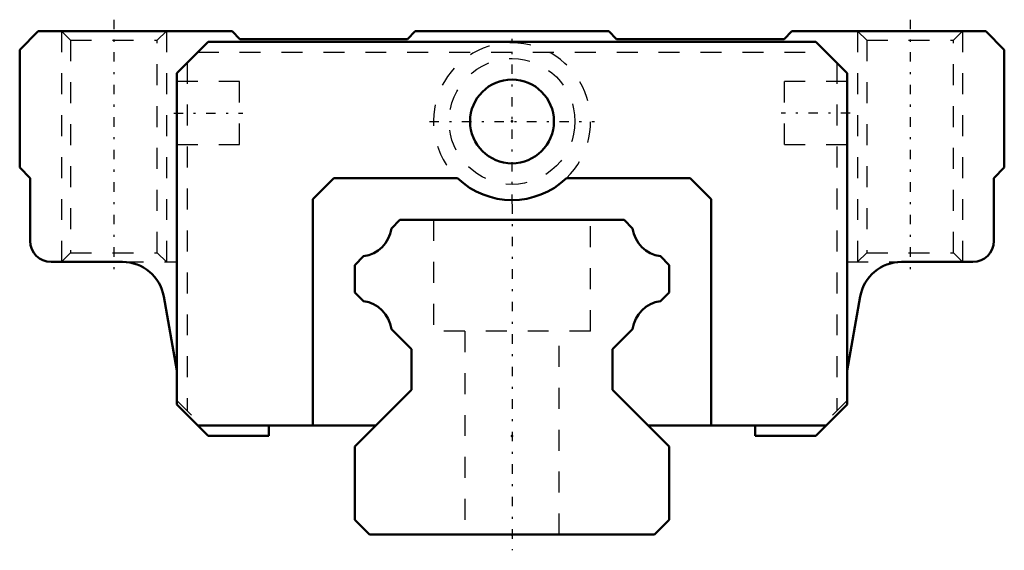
# Model space of a CAD drawing. Header units: millimetres. Extents: x -23.5 to 23.5, y -0.8 to 24.6.
import ezdxf

# ---------------------------------------------------------------- set-up
doc = ezdxf.new("R2010")
doc.units = ezdxf.units.MM
doc.linetypes.add('Center', pattern=[1.5, 0.45, -0.5, 0.05, -0.5])
doc.linetypes.add('Dashed', pattern=[2, 1, -1])
for name, color, linetype, lineweight in [('2d ConnectionPoints', 7, 'Continuous', 50), ('AM_0', 7, 'Continuous', 50), ('AM_5', 3, 'Continuous', 25), ('AM_7', 7, 'Center', 25), ('AM_9', 6, 'Dashed', 25)]:
    doc.layers.add(name, color=color, linetype=linetype, lineweight=lineweight)

# ---------------------------------------------------------------- blocks, each defined once
blk = doc.blocks.new('1_kdxk95f4l18pdvx8p4r42ro4d________0_in_ogk7dut5x8x7yu4vviwdptaas________2')
at = {"layer": 'AM_7'}
for p, q in [((0, 15.7625), (0, 23.6375)), ((-3.9375, 19.7), (3.9375, 19.7))]:
    blk.add_line(p, q, dxfattribs=at)
at = {"layer": 'AM_9'}
blk.add_circle((0, 19.7), 3, dxfattribs=at)
blk.add_arc((0, 19.7), 3.75, 313.94552, 226.05448, dxfattribs=at)
blk = doc.blocks.new('2_HSR15M1ASSPB1021B1_Slider_0_in_ogk7dut5x8x7yu4vviwdptaas________2')
at = {"layer": 'AM_0'}
for p, q in [((-22.62, 24), (-23.5, 23.12)), ((-13.36, 24), (-22.62, 24)), ((-12.99, 23.63), (-13.36, 24)), ((-4.62, 24), (-4.99, 23.63)), ((4.62, 24), (-4.62, 24)), ((4.99, 23.63), (4.62, 24)), ((13.36, 24), (12.99, 23.63)), ((22.62, 24), (13.36, 24)), ((23.5, 23.12), (22.62, 24)), ((-16, 22), (-14.5, 23.5)), ((-14.5, 23.5), (14.5, 23.5)), ((-4.99, 23.63), (-12.99, 23.63)), ((12.99, 23.63), (4.99, 23.63)), ((14.5, 23.5), (16, 22)), ((-23.5, 23.12), (-23.5, 17.5)), ((23.5, 17.5), (23.5, 23.12)), ((-16, 22), (-16, 6.2)), ((16, 6.2), (16, 22)), ((-23.5, 17.5), (-23, 17)), ((23, 17), (23.5, 17.5)), ((-23, 17), (-23, 14)), ((-8.5, 17), (-9.5, 16)), ((-2.602, 17), (-8.5, 17)), ((8.5, 17), (2.602, 17)), ((9.5, 16), (8.5, 17)), ((23, 14), (23, 17)), ((-9.5, 16), (-9.5, 5.2)), ((9.5, 5.2), (9.5, 16)), ((-22, 13), (-18.591, 13)), ((18.591, 13), (22, 13)), ((-16.622, 11.347), (-16, 7.822)), ((16, 7.822), (16.622, 11.347)), ((-16, 6.2), (-14.5, 4.7)), ((14.5, 4.7), (16, 6.2)), ((-15, 5.2), (-6.5, 5.2)), ((-11.6, 4.7), (-11.6, 5.2)), ((6.5, 5.2), (15, 5.2)), ((11.6, 5.2), (11.6, 4.7)), ((-14.5, 4.7), (-11.6, 4.7)), ((11.6, 4.7), (14.5, 4.7))]:
    blk.add_line(p, q, dxfattribs=at)
blk.add_circle((0, 19.7), 2, dxfattribs=at)
for centre, radius, start, end in [((0, 19.7), 3.75, 226.0545, 313.9455), ((-22, 14), 1, 180, 270), ((22, 14), 1, 270, 360), ((-18.591, 11), 2, 9.9998, 90), ((18.591, 11), 2, 90, 170.0002)]:
    blk.add_arc(centre, radius, start, end, dxfattribs=at)
at = {"layer": 'AM_5', "linetype": 'Dashed'}
for p, q in [((-21.5, 24), (-21.5, 13)), ((-16.5, 24), (-16.5, 13)), ((16.5, 24), (16.5, 13)), ((21.5, 24), (21.5, 13))]:
    blk.add_line(p, q, dxfattribs=at)
at = {"layer": 'AM_7'}
for p, q in [((-19, 24.55), (-19, 12.45)), ((19, 24.55), (19, 12.45)), ((-16.15, 20.1), (-12.85, 20.1)), ((16.15, 20.1), (12.85, 20.1))]:
    blk.add_line(p, q, dxfattribs=at)
at = {"layer": 'AM_9'}
for p, q in [((-21.5, 24), (-21.067, 23.567)), ((-16.933, 23.567), (-16.5, 24)), ((16.5, 24), (16.933, 23.567)), ((21.067, 23.567), (21.5, 24)), ((-21.067, 23.567), (-21.067, 13.433)), ((-21.067, 23.567), (-16.933, 23.567)), ((-16.933, 13.433), (-16.933, 23.567)), ((16.933, 23.567), (16.933, 13.433)), ((16.933, 23.567), (21.067, 23.567)), ((21.067, 13.433), (21.067, 23.567)), ((-15, 23), (15, 23)), ((-15.5, 22.5), (-15.5, 5.9)), ((15.5, 22.5), (15.5, 5.9)), ((-13, 21.6), (-16, 21.6)), ((-13, 18.6), (-13, 21.6)), ((13, 18.6), (13, 21.6)), ((16, 21.6), (13, 21.6)), ((-16, 18.6), (-13, 18.6)), ((13, 18.6), (16, 18.6)), ((-21.067, 13.433), (-21.5, 13)), ((-21.067, 13.433), (-16.933, 13.433)), ((-16.5, 13), (-16.933, 13.433)), ((16.933, 13.433), (16.5, 13)), ((16.933, 13.433), (21.067, 13.433)), ((21.5, 13), (21.067, 13.433)), ((-18.591, 13), (-16, 13)), ((16, 13), (18.591, 13)), ((-16, 6.4), (-14.8, 5.2)), ((16, 6.4), (14.8, 5.2))]:
    blk.add_line(p, q, dxfattribs=at)
blk.add_arc((0, 19.7), 3.751, 226.0386, 313.9614, dxfattribs=at)
blk = doc.blocks.new('3_HSR15M1A116020_Rail_0_in_ogk7dut5x8x7yu4vviwdptaas________2')
at = {"layer": 'AM_0'}
for p, q in [((-5.35, 15), (-5.756, 14.594)), ((5.35, 15), (-5.35, 15)), ((5.756, 14.594), (5.35, 15)), ((-7.082, 13.268), (-7.5, 12.85)), ((7.5, 12.85), (7.082, 13.268)), ((-7.5, 12.85), (-7.5, 11.54)), ((7.5, 11.54), (7.5, 12.85)), ((-7.5, 11.54), (-7.094, 11.134)), ((7.094, 11.134), (7.5, 11.54)), ((-5.754, 9.794), (-4.8, 8.84)), ((4.8, 8.84), (5.754, 9.794)), ((-4.8, 8.84), (-4.8, 6.9)), ((4.8, 6.9), (4.8, 8.84)), ((-4.8, 6.9), (-7.5, 4.2)), ((7.5, 4.2), (4.8, 6.9)), ((-7.5, 4.2), (-7.5, 0.7)), ((7.5, 0.7), (7.5, 4.2)), ((-7.5, 0.7), (-6.8, 0)), ((6.8, 0), (7.5, 0.7)), ((-6.8, 0), (6.8, 0))]:
    blk.add_line(p, q, dxfattribs=at)
for centre, start, end in [((-7.301, 14.813), 278.0675, 351.9321), ((7.301, 14.813), 188.0679, 261.9325), ((-7.301, 9.588), 7.5949, 82.4052), ((7.301, 9.588), 97.5948, 172.4051)]:
    blk.add_arc(centre, 1.56, start, end, dxfattribs=at)
at = {"layer": 'AM_7'}
blk.add_line((0, 15.75), (0, -0.75), dxfattribs=at)
at = {"layer": 'AM_9'}
for p, q in [((-3.75, 15), (-3.75, 9.7)), ((3.75, 9.7), (3.75, 15)), ((3.75, 9.7), (-3.75, 9.7)), ((-2.25, 9.7), (-2.25, 0)), ((2.25, 0), (2.25, 9.7))]:
    blk.add_line(p, q, dxfattribs=at)

msp = doc.modelspace()

# ---------------------------------------------------------------- linework, layer by layer
at = {"layer": '2d ConnectionPoints'}
for p in [(0, 19.7), (0, 19.7), (0, 4.7), (0, 4.7), (0, 0), (0, 0)]:
    msp.add_point(p, dxfattribs=at)

# ---------------------------------------------------------------- block references
for name in ['2_HSR15M1ASSPB1021B1_Slider_0_in_ogk7dut5x8x7yu4vviwdptaas________2', '1_kdxk95f4l18pdvx8p4r42ro4d________0_in_ogk7dut5x8x7yu4vviwdptaas________2', '3_HSR15M1A116020_Rail_0_in_ogk7dut5x8x7yu4vviwdptaas________2']:
    msp.add_blockref(name, (0, 0))

doc.saveas('drawing.dxf')
